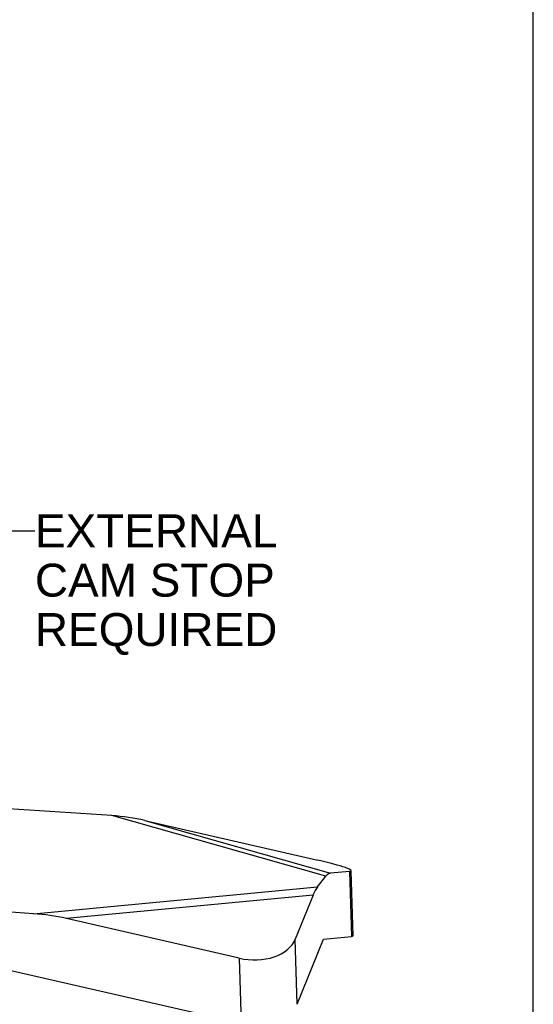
# Model space of a CAD drawing. Header units: inches. Extents: x 0 to 11, y 0 to 8.5.
# Tile 6 of 6: x 9.7 to 11, y 4.1 to 6.7. Entities that reach past the tile are written whole.
import ezdxf

# ---------------------------------------------------------------- set-up
doc = ezdxf.new("R2010")
doc.units = ezdxf.units.IN
doc.header["$LTSCALE"] = 0.605
doc.header["$MEASUREMENT"] = 0
doc.layers.get('0').update_dxf_attribs({"linetype": 'CONTINUOUS'})
doc.styles.get("Standard").update_dxf_attribs({"font": 'arial.ttf'})
doc.dimstyles.get("Standard").update_dxf_attribs({"dimtxt": 0.085, "dimasz": 0.1, "dimexe": 0.09, "dimexo": 0.07, "dimgap": 0.09, "dimtad": 0, "dimtih": 1, "dimtoh": 1, "dimzin": 4, "dimdsep": 46, "dimtxsty": 'Standard', "dimblk": '_FILLED', "dimblk1": '_FILLED', "dimblk2": '_FILLED', "dimcen": 0.09, "dimazin": 1, "dimtp": 0.01, "dimtm": 0.01, "dimtfac": 1, "dimtofl": 0, "dimtmove": 0, "dimatfit": 3, "dimldrblk": '_FILLED', "dimfxl": 0, "dimtolj": 1, "dimtzin": 4, "dimarcsym": 0})

# ---------------------------------------------------------------- blocks, each defined once
blk = doc.blocks.new('_FILLED')
at = {"color": 0, "linetype": 'ByBlock'}
blk.add_solid([(0, 0), (-1, 0.2), (-1, -0.2)], dxfattribs=at)

msp = doc.modelspace()

# ---------------------------------------------------------------- linework, layer by layer
at = {"color": 7, "linetype": 'Continuous'}
for p, q in [((11, 0), (11, 8.5)), ((9.9104, 4.615), (9.6435, 4.633)), ((10.464, 4.4584), (9.9104, 4.615)), ((9.9959, 4.6025), (10.4428, 4.5002)), ((9.9959, 4.6025), (10.4761, 4.4667)), ((10.4423, 4.4313), (10.464, 4.4584)), ((10.525, 4.4711), (10.4761, 4.4667)), ((10.525, 4.4711), (10.5296, 4.3031)), ((10.534, 4.3049), (10.5294, 4.4729)), ((9.7076, 4.3619), (10.4423, 4.4313)), ((10.4305, 4.4097), (9.7931, 4.3494)), ((10.4305, 4.4097), (10.3846, 4.2959)), ((9.7076, 4.3619), (9.4407, 4.3799)), ((10.24, 4.2471), (9.7931, 4.3494)), ((10.3892, 4.1279), (10.4572, 4.2965)), ((10.4572, 4.2965), (10.5296, 4.3031)), ((10.3892, 4.1279), (10.3846, 4.2959)), ((10.24, 4.2471), (10.2446, 4.0791)), ((9.6346, 4.2188), (10.2446, 4.0791))]:
    msp.add_line(p, q, dxfattribs=at)
for centre, major_axis, ratio, start_param, end_param in [((9.9134, 4.5038), (0.2492, -0.0227), 0.442163, 1.274099, 1.623164), ((10.4106, 4.4973), (0.1188, -0.0246), 0.079931, -0.257726, 1.313071), ((10.467, 4.3472), (0.0109, 0.1195), 0.280131, 0.051257, 0.400323), ((10.4453, 4.3201), (0.0109, 0.1195), 0.280131, 0.400323, 0.749389), ((9.7106, 4.2506), (0.2492, -0.0227), 0.442163, 1.274099, 1.623164), ((10.4152, 4.3293), (0.1188, -0.0246), 0.079931, -0.257726, 0.018822), ((10.2702, 4.322), (0.1181, -0.0111), 0.665894, -1.76646, -0.195663)]:
    msp.add_ellipse(centre, major_axis=major_axis, ratio=ratio, start_param=start_param, end_param=end_param, dxfattribs=at)

# ---------------------------------------------------------------- texts
at = {"color": 2, "linetype": 'Continuous', "insert": (9.7116, 5.3931), "char_height": 0.085, "width": 0.625651, "attachment_point": 1, "line_spacing_factor": 0.9}
msp.add_mtext('EXTERNAL\\PCAM STOP\\PREQUIRED', dxfattribs=at)

# ---------------------------------------------------------------- leaders
at = {"color": 2, "linetype": 'Continuous', "annotation_type": 0, "has_hookline": 1, "hookline_direction": 1, "text_width": 0.6133}
msp.add_leader([(9.1108, 5.0105), (9.5866, 5.3506), (9.7116, 5.3506)], dimstyle='Standard', override={"dimtad": 0}, dxfattribs=at)

doc.saveas('drawing.dxf')
